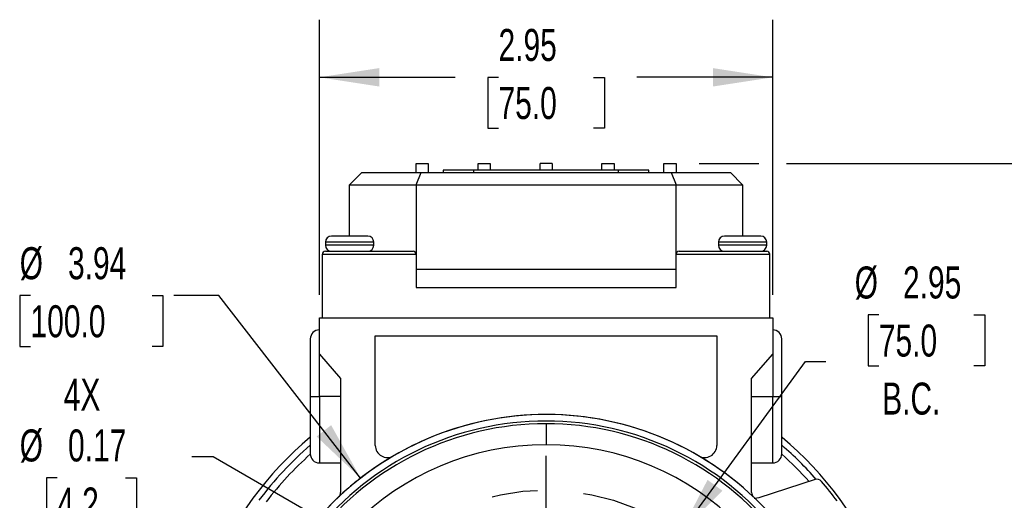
# Model space of a CAD drawing. Header units: inches. Extents: x 0 to 33, y 0 to 25.5.
# Tile 12 of 18: x 22.7 to 29.1, y 10.1 to 13.3. Entities that reach past the tile are written whole.
import ezdxf

# ---------------------------------------------------------------- set-up
doc = ezdxf.new("R2010")
doc.units = ezdxf.units.IN
doc.header["$LTSCALE"] = 3
doc.header["$MEASUREMENT"] = 0
doc.linetypes.add('CENTERX2', pattern=[0.8, 0.5, -0.1, 0.1, -0.1])
doc.layers.add('CENTER', color=40, linetype='CENTERX2')
doc.layers.add('DIMENSIONS', color=140, linetype='Continuous', lineweight=25)
doc.styles.add('SLDTEXTSTYLE0', font='TXT', dxfattribs={"width": 0.7})
doc.dimstyles.new('SLDDIMSTYLE1', dxfattribs={"dimtxt": 0.208333, "dimasz": 0.39, "dimexe": 0, "dimexo": 0.0625, "dimgap": 0.052083, "dimtad": 0, "dimtih": 1, "dimtoh": 1, "dimrnd": 1e-09, "dimzin": 12, "dimdsep": 46, "dimtxsty": 'SLDTEXTSTYLE0', "dimsah": 1, "dimcen": 0.09, "dimadec": 0, "dimazin": 3, "dimtfac": 1, "dimtofl": 0, "dimtmove": 0, "dimatfit": 3, "dimfxl": 0, "dimfrac": 2, "dimtolj": 1, "dimtzin": 12, "dimarcsym": 0})
doc.dimstyles.new('SLDDIMSTYLE4', dxfattribs={"dimtxt": 0.208333, "dimasz": 0.39, "dimexe": 0, "dimexo": 0.0625, "dimgap": 0.052083, "dimtad": 0, "dimtih": 1, "dimtoh": 1, "dimrnd": 1e-09, "dimzin": 12, "dimdsep": 46, "dimtxsty": 'SLDTEXTSTYLE0', "dimsah": 1, "dimcen": 0, "dimadec": 0, "dimazin": 3, "dimtfac": 1, "dimtofl": 0, "dimtmove": 0, "dimatfit": 3, "dimfxl": 0, "dimfrac": 2, "dimtolj": 1, "dimtzin": 12, "dimarcsym": 0})
doc.dimstyles.new('SLDDIMSTYLE5', dxfattribs={"dimtxt": 0.208333, "dimasz": 0.39, "dimexe": 0, "dimexo": 0.0625, "dimgap": 0.052083, "dimtad": 0, "dimtih": 1, "dimtoh": 1, "dimrnd": 1e-09, "dimzin": 4, "dimdsep": 46, "dimtxsty": 'SLDTEXTSTYLE0', "dimsah": 1, "dimcen": 0.09, "dimadec": 0, "dimazin": 1, "dimtfac": 1, "dimtofl": 0, "dimtmove": 0, "dimatfit": 3, "dimfxl": 0, "dimfrac": 2, "dimtolj": 1, "dimtzin": 12, "dimarcsym": 0})
doc.dimstyles.new('SLDDIMSTYLE6', dxfattribs={"dimtxt": 0.208333, "dimasz": 0.39, "dimexe": 0, "dimexo": 0.0625, "dimgap": 0.052083, "dimtad": 0, "dimtih": 1, "dimtoh": 1, "dimrnd": 1e-09, "dimdsep": 46, "dimtxsty": 'SLDTEXTSTYLE0', "dimsah": 1, "dimcen": 0, "dimadec": 0, "dimazin": 2, "dimtfac": 1, "dimtofl": 0, "dimtmove": 0, "dimatfit": 3, "dimfxl": 0, "dimfrac": 2, "dimtolj": 1, "dimtzin": 12, "dimarcsym": 0})
doc.dimstyles.new('SLDDIMSTYLE7', dxfattribs={"dimtxt": 0.208333, "dimasz": 0.39, "dimexe": 0, "dimexo": 0.0625, "dimgap": 0.052083, "dimtad": 0, "dimtih": 1, "dimtoh": 1, "dimrnd": 1e-09, "dimzin": 12, "dimdsep": 46, "dimtxsty": 'SLDTEXTSTYLE0', "dimsah": 1, "dimcen": 0, "dimadec": 0, "dimazin": 3, "dimtfac": 1, "dimtofl": 0, "dimtmove": 0, "dimatfit": 3, "dimfxl": 0, "dimfrac": 2, "dimtolj": 1, "dimtzin": 12, "dimarcsym": 0})

# ---------------------------------------------------------------- blocks, each defined once
blk = doc.blocks.new('_D_14')
at = {"layer": 'DIMENSIONS'}
for p, q in [((28.2583, 11.3555), (28.1883, 11.3555)), ((28.1883, 11.3555), (28.1883, 11.0242)), ((28.8775, 11.3555), (28.9475, 11.3555)), ((28.9475, 11.3555), (28.9475, 11.0242)), ((26.9612, 9.9311), (27.7798, 11.0528)), ((27.7798, 11.0528), (27.9134, 11.0528)), ((28.1883, 11.0242), (28.2583, 11.0242)), ((28.9475, 11.0242), (28.8775, 11.0242))]:
    blk.add_line(p, q, dxfattribs=at)
blk.add_solid([(26.9612, 9.9311), (27.2396, 10.2108), (27.1427, 10.2815)], dxfattribs=at)
at = {"layer": 'DIMENSIONS', "char_height": 0.20833, "attachment_point": 1, "style": 'SLDTEXTSTYLE0'}
for s, insert in [('%%c', (28.1009, 11.6707)), ('2.95', (28.4157, 11.6707)), ('75.0', (28.2583, 11.2927)), ('B.C.', (28.28, 10.9148))]:
    blk.add_mtext(s, dxfattribs=dict(at, insert=insert))
blk = doc.blocks.new('_D_19')
at = {"layer": 'DIMENSIONS'}
for p, q in [((27.0874, 12.3409), (27.4773, 12.3409)), ((27.6573, 12.3409), (30.4446, 12.3409)), ((30.0696, 12.3409), (30.0696, 10.9181)), ((29.76, 10.5393), (29.69, 10.5393)), ((29.69, 10.5393), (29.69, 10.2079)), ((30.3792, 10.5393), (30.4492, 10.5393)), ((30.4492, 10.5393), (30.4492, 10.2079)), ((29.69, 10.2079), (29.76, 10.2079)), ((30.4492, 10.2079), (30.3792, 10.2079)), ((30.0696, 8.7385), (30.0696, 10.1613)), ((28.1126, 8.7385), (30.4446, 8.7385))]:
    blk.add_line(p, q, dxfattribs=at)
for points in [[(30.0696, 12.3409), (30.0096, 11.9509), (30.1296, 11.9509)], [(30.0696, 8.7385), (30.1296, 9.1285), (30.0096, 9.1285)]]:
    blk.add_solid(points, dxfattribs=at)
at = {"layer": 'DIMENSIONS', "char_height": 0.20833, "attachment_point": 1, "style": 'SLDTEXTSTYLE0'}
for s, insert in [('3.60', (29.76, 10.8545)), ('91.5', (29.76, 10.4765))]:
    blk.add_mtext(s, dxfattribs=dict(at, insert=insert))
blk = doc.blocks.new('_D_20')
at = {"layer": 'DIMENSIONS'}
for p, q in [((24.6146, 11.4869), (24.6146, 13.2772)), ((27.5673, 11.4869), (27.5673, 13.2772)), ((24.6146, 12.9022), (25.499, 12.9022)), ((25.7813, 12.9018), (25.7113, 12.9018)), ((25.7113, 12.9018), (25.7113, 12.5705)), ((26.4005, 12.9018), (26.4705, 12.9018)), ((26.4705, 12.9018), (26.4705, 12.5705)), ((27.5673, 12.9022), (26.6828, 12.9022)), ((25.7113, 12.5705), (25.7813, 12.5705)), ((26.4705, 12.5705), (26.4005, 12.5705))]:
    blk.add_line(p, q, dxfattribs=at)
for points in [[(24.6146, 12.9022), (25.0046, 12.8422), (25.0046, 12.9622)], [(27.5673, 12.9022), (27.1773, 12.9622), (27.1773, 12.8422)]]:
    blk.add_solid(points, dxfattribs=at)
at = {"layer": 'DIMENSIONS', "char_height": 0.20833, "attachment_point": 1, "style": 'SLDTEXTSTYLE0'}
for s, insert in [('2.95', (25.7813, 13.217)), ('75.0', (25.7813, 12.8391))]:
    blk.add_mtext(s, dxfattribs=dict(at, insert=insert))
blk = doc.blocks.new('_D_21')
at = {"layer": 'DIMENSIONS'}
for p, q in [((23.9227, 10.4316), (23.7842, 10.4316)), ((24.9754, 9.8238), (23.9227, 10.4316)), ((22.9068, 10.2946), (22.8368, 10.2946)), ((22.8368, 10.2946), (22.8368, 9.9633)), ((23.3527, 10.2946), (23.4227, 10.2946)), ((23.4227, 10.2946), (23.4227, 9.9633)), ((22.8368, 9.9633), (22.9068, 9.9633)), ((23.4227, 9.9633), (23.3527, 9.9633))]:
    blk.add_line(p, q, dxfattribs=at)
blk.add_solid([(24.9754, 9.8238), (24.6676, 10.0708), (24.6076, 9.9668)], dxfattribs=at)
at = {"layer": 'DIMENSIONS', "char_height": 0.20833, "attachment_point": 1, "style": 'SLDTEXTSTYLE0'}
for s, insert in [('4X', (22.9498, 10.9411)), ('%%c', (22.6628, 10.6098)), ('0.17', (22.9775, 10.6098)), ('4.2', (22.9068, 10.2318)), ('M5', (22.9282, 9.8538))]:
    blk.add_mtext(s, dxfattribs=dict(at, insert=insert))
blk = doc.blocks.new('_D_24')
at = {"layer": 'DIMENSIONS'}
for p, q in [((22.7335, 11.4809), (22.6635, 11.4809)), ((22.6635, 11.4809), (22.6635, 11.1496)), ((23.526, 11.4809), (23.596, 11.4809)), ((23.596, 11.4809), (23.596, 11.1496)), ((23.9599, 11.4809), (23.666, 11.4809)), ((24.8831, 10.2929), (23.9599, 11.4809)), ((22.6635, 11.1496), (22.7335, 11.1496)), ((23.596, 11.1496), (23.526, 11.1496))]:
    blk.add_line(p, q, dxfattribs=at)
blk.add_solid([(24.8831, 10.2929), (24.6912, 10.6377), (24.5964, 10.564)], dxfattribs=at)
at = {"layer": 'DIMENSIONS', "char_height": 0.20833, "attachment_point": 1, "style": 'SLDTEXTSTYLE0'}
for s, insert in [('%%c', (22.6628, 11.7962)), ('3.94', (22.9775, 11.7962)), ('100.0', (22.7335, 11.4182))]:
    blk.add_mtext(s, dxfattribs=dict(at, insert=insert))
blk = doc.blocks.new('SW_CENTERMARKSYMBOL_3')
at = {"layer": 'CENTER', "color": 0}
for p, q in [((0, 0.2), (0, 1.8717)), ((0, 0), (0, 0.1)), ((-0.2, 0), (-1.8717, 0)), ((0, 0), (-0.1, 0)), ((0, 0), (0, -0.1)), ((0, 0), (0.1, 0)), ((0.2, 0), (1.8717, 0)), ((0, -0.2), (0, -1.8717))]:
    blk.add_line(p, q, dxfattribs=at)

msp = doc.modelspace()

# ---------------------------------------------------------------- linework, layer by layer
for p, q in [((25.2445, 12.3409), (25.3232, 12.3409)), ((25.2445, 12.2818), (25.2445, 12.3409)), ((25.3232, 12.3409), (25.3232, 12.2818)), ((25.648, 12.3409), (25.7268, 12.3409)), ((25.648, 12.2976), (25.648, 12.3409)), ((25.7268, 12.3409), (25.7268, 12.2976)), ((26.0516, 12.2976), (26.0516, 12.3409)), ((26.1303, 12.3409), (26.0516, 12.3409)), ((26.1303, 12.3409), (26.1303, 12.2976)), ((26.4551, 12.3409), (26.5338, 12.3409)), ((26.4551, 12.2976), (26.4551, 12.3409)), ((26.5338, 12.3409), (26.5338, 12.2976)), ((26.8587, 12.3409), (26.9374, 12.3409)), ((26.8587, 12.2818), (26.8587, 12.3409)), ((26.9374, 12.3409), (26.9374, 12.2818)), ((24.8901, 12.2818), (24.8114, 12.2031)), ((24.8901, 12.2818), (25.2771, 12.2818)), ((25.2445, 12.2031), (25.2771, 12.2818)), ((25.2771, 12.2818), (26.9048, 12.2818)), ((25.4216, 12.2976), (25.4216, 12.2818)), ((25.6185, 12.2976), (25.4216, 12.2976)), ((25.6185, 12.2976), (25.6185, 12.2818)), ((26.5634, 12.2976), (25.6185, 12.2976)), ((26.5634, 12.2818), (26.5634, 12.2976)), ((26.7602, 12.2976), (26.5634, 12.2976)), ((26.7602, 12.2818), (26.7602, 12.2976)), ((26.9048, 12.2818), (26.9374, 12.2031)), ((26.9048, 12.2818), (27.2917, 12.2818)), ((27.3705, 12.2031), (27.2917, 12.2818)), ((24.8114, 12.2031), (25.2445, 12.2031)), ((24.8114, 11.8684), (24.8114, 12.2031)), ((25.2445, 12.2031), (25.2445, 11.7503)), ((25.2445, 12.2031), (26.9374, 12.2031)), ((26.9374, 11.7503), (26.9374, 12.2031)), ((26.9374, 12.2031), (27.3705, 12.2031)), ((27.3705, 12.2031), (27.3705, 11.8684)), ((24.9295, 11.8684), (24.6933, 11.8684)), ((27.4886, 11.8684), (27.2524, 11.8684)), ((24.6539, 11.8291), (24.6539, 11.8094)), ((24.9689, 11.8291), (24.6539, 11.8291)), ((24.9689, 11.8094), (24.6539, 11.8094)), ((24.9689, 11.8094), (24.9689, 11.8291)), ((27.213, 11.8291), (27.213, 11.8094)), ((27.5279, 11.8291), (27.213, 11.8291)), ((27.5279, 11.8094), (27.213, 11.8094)), ((27.5279, 11.8094), (27.5279, 11.8291)), ((24.6342, 11.7503), (25.2445, 11.7503)), ((24.6342, 11.3369), (24.6342, 11.7503)), ((24.6539, 11.77), (25.2248, 11.77)), ((25.2445, 11.7503), (25.2445, 11.5338)), ((26.9374, 11.5338), (26.9374, 11.7503)), ((26.9374, 11.7503), (27.5476, 11.7503)), ((26.9571, 11.77), (27.5279, 11.77)), ((27.5476, 11.3369), (27.5476, 11.7503)), ((26.9374, 11.6519), (25.2445, 11.6519)), ((25.2445, 11.5338), (26.9374, 11.5338)), ((24.6146, 11.1007), (24.6146, 11.3369)), ((24.6146, 11.3369), (27.5673, 11.3369)), ((24.6342, 11.3369), (27.5476, 11.3369)), ((27.5673, 11.3369), (27.5673, 11.1007)), ((24.5555, 11.1991), (24.5555, 10.8251)), ((24.5555, 11.1991), (24.5555, 11.0496)), ((24.9787, 11.2188), (27.2031, 11.2188)), ((24.9787, 10.5058), (24.9787, 11.2188)), ((27.2031, 11.2188), (27.2031, 10.5058)), ((27.6264, 10.8251), (27.6264, 11.1991)), ((24.6146, 11.1007), (24.7524, 10.9422)), ((24.6146, 10.8251), (24.6146, 11.1007)), ((27.4295, 10.9422), (27.5673, 11.1007)), ((27.5673, 11.1007), (27.5673, 10.8251)), ((24.5555, 10.9298), (24.5555, 10.8251)), ((24.7524, 10.9422), (24.7524, 10.1989)), ((27.4295, 10.1989), (27.4295, 10.9422)), ((24.5555, 10.8251), (24.6146, 10.8251)), ((24.5555, 10.8251), (24.5555, 10.4511)), ((24.7524, 10.8251), (24.6146, 10.8251)), ((24.6146, 10.8251), (24.6146, 10.3921)), ((27.4295, 10.8251), (27.5673, 10.8251)), ((27.5673, 10.8251), (27.6264, 10.8251)), ((27.5673, 10.3921), (27.5673, 10.8251)), ((27.6264, 10.4511), (27.6264, 10.8251)), ((26.0909, 10.6472), (26.0909, 10.5102)), ((24.6146, 10.3921), (24.7524, 10.3921)), ((27.4295, 10.3921), (27.5673, 10.3921)), ((27.8432, 10.2835), (27.4759, 10.1642))]:
    msp.add_line(p, q)
at = {"flags": 128}
msp.add_lwpolyline([(27.4759, 10.1642), (27.4497, 10.1603), (27.4463, 10.161)], dxfattribs=at)
for centre, radius, start, end in [((24.6933, 11.8291), 0.0394, 90, 180), ((24.9295, 11.8291), 0.0394, 0, 90), ((27.2524, 11.8291), 0.0394, 90, 180), ((27.4886, 11.8291), 0.0394, 0, 90), ((24.6933, 11.8094), 0.0394, 180, 270), ((24.9295, 11.8094), 0.0394, 270, 0), ((27.2524, 11.8094), 0.0394, 180, 270), ((27.4886, 11.8094), 0.0394, 270, 0), ((24.6539, 11.7503), 0.0197, 90, 180), ((25.2248, 11.7503), 0.0197, 0, 90), ((26.9571, 11.7503), 0.0197, 90, 180), ((27.5279, 11.7503), 0.0197, 0, 90), ((24.6146, 11.1991), 0.0591, 90, 180), ((27.5673, 11.1991), 0.0591, 0, 90), ((26.0909, 8.7385), 1.9262, 38.76484, 141.23516), ((26.0909, 8.7385), 1.9087, 90, 141.77064), ((26.0909, 8.7385), 1.9685, 43.44337, 136.6294), ((26.0909, 8.7385), 1.9685, 43.37076, 136.14935), ((26.0909, 8.7385), 1.9087, 38.22936, 90), ((26.0909, 8.7385), 2.3819, 130.1378, 234.82798), ((26.0909, 8.7385), 2.3819, 305.17202, 49.79782), ((26.0909, 8.7385), 2.3425, 130.9547, 142.974), ((26.0909, 8.7385), 1.7717, 0, 180), ((25.0575, 10.5058), 0.0787, 180, 300.31859), ((27.1244, 10.5058), 0.0787, 239.68141, 360), ((26.0909, 8.7385), 2.3425, 41.31281, 48.99383), ((26.0909, 8.7385), 2.2983, 131.91697, 142.44198), ((24.6146, 10.4511), 0.0591, 180, 270), ((27.5673, 10.4511), 0.0591, 270, 0), ((26.0909, 8.7385), 2.2983, 41.81232, 48.08303), ((27.8554, 10.2461), 0.0394, 40.52223, 108.01229), ((26.0909, 8.7385), 2.3601, 36.57257, 40.51119), ((24.713, 10.1989), 0.0394, 313.33592, 0), ((27.4689, 10.1989), 0.0394, 180, 226.66408)]:
    msp.add_arc(centre, radius, start, end)
at = {"layer": 'CENTER'}
msp.add_circle((26.0909, 8.7385), 1.4764, dxfattribs=at)

# ---------------------------------------------------------------- block references
msp.add_blockref('SW_CENTERMARKSYMBOL_3', (26.0909, 8.7385), dxfattribs=at)

# ---------------------------------------------------------------- dimensions: what is measured, and where the dimension line sits
at = {"layer": 'DIMENSIONS'}
dim = msp.add_linear_dim(base=(27.5673, 12.9022), p1=(24.6146, 11.3369), p2=(27.5673, 11.3369), dimstyle='SLDDIMSTYLE1', dxfattribs=at)
dim.commit()
dim.dimension.update_dxf_attribs({"geometry": '_D_20', "text_midpoint": (26.0909, 12.9022), "dimtype": 160})
dim = msp.add_linear_dim(base=(30.0696, 12.3409), p1=(27.9626, 8.7385), p2=(26.9374, 12.3409), angle=90, dimstyle='SLDDIMSTYLE5', dxfattribs=at)
dim.commit()
dim.dimension.update_dxf_attribs({"geometry": '_D_19', "text_midpoint": (30.0696, 10.5397), "dimtype": 160})
dim = msp.add_diameter_dim_2p(p1=(27.2988, 7.1841), p2=(24.8831, 10.2929), dimstyle='SLDDIMSTYLE7', dxfattribs=at)
dim.commit()
dim.dimension.update_dxf_attribs({"geometry": '_D_24', "text_midpoint": (23.1298, 11.4809), "dimtype": 163})
for p1, p2, text, dimstyle, picture, middle in [((25.2206, 7.5459), (26.9612, 9.9311), '<>\\PB.C.', 'SLDDIMSTYLE4', '_D_14', (28.5679, 11.1898)), ((25.1186, 9.7411), (24.9754, 9.8238), '4X\\P<>\\PM5', 'SLDDIMSTYLE6', '_D_21', (23.1298, 10.2946))]:
    dim = msp.add_diameter_dim_2p(p1=p1, p2=p2, text=text, dimstyle=dimstyle, dxfattribs=at)
    dim.commit()
    dim.dimension.update_dxf_attribs({"geometry": picture, "text_midpoint": middle, "dimtype": 163})

doc.saveas('drawing.dxf')
